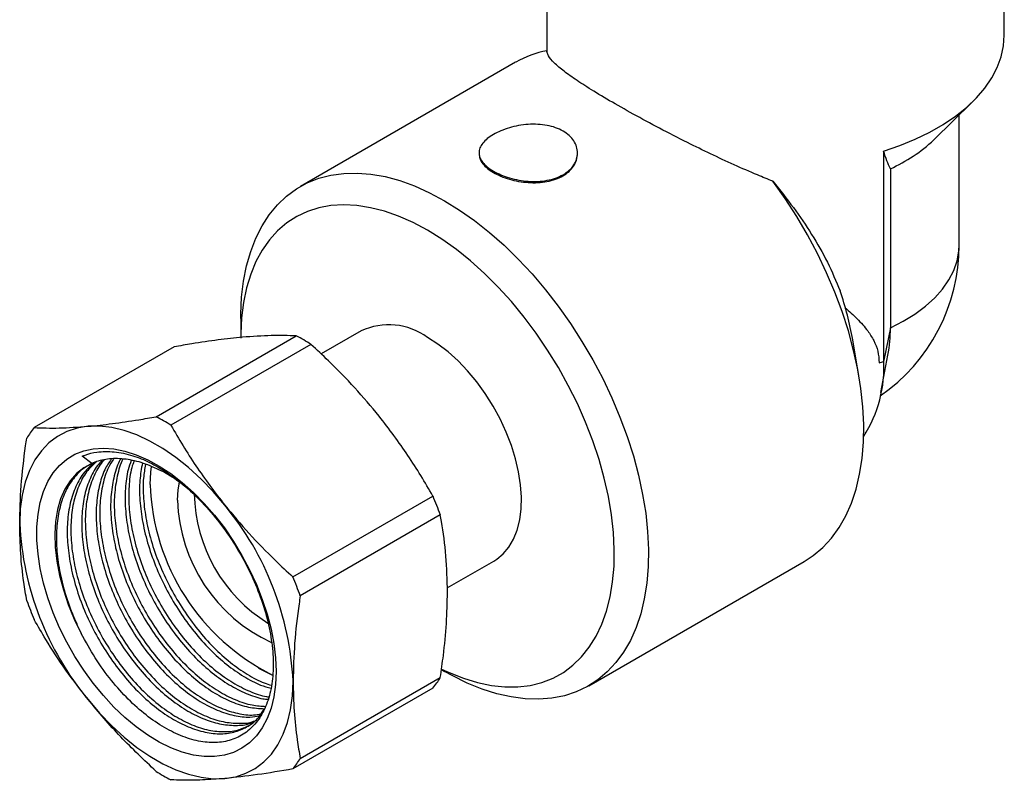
# Model space of a CAD drawing. Header units: millimetres. Extents: x 0 to 420, y 0 to 297.
# Tile 5 of 6: x 326 to 388, y 203 to 251. Entities that reach past the tile are written whole.
import ezdxf

# ---------------------------------------------------------------- set-up
doc = ezdxf.new("R2010")
doc.units = ezdxf.units.MM

msp = doc.modelspace()

# ---------------------------------------------------------------- linework, layer by layer
at = {"color": 7, "linetype": 'Continuous', "lineweight": 25}
for p, q in [((359.178, 261.58), (359.178, 248.461)), ((387.578, 249.576), (387.578, 261.58)), ((357.247, 247.868), (343.887, 240.156)), ((383.199, 243.05), (385.611, 245.413)), ((384.778, 236.512), (384.778, 244.597)), ((380.08, 242.349), (380.08, 229.285)), ((380.506, 241.256), (380.506, 231.376)), ((340.179, 231.96), (340.179, 230.736)), ((347.651, 231.186), (345.173, 229.755)), ((380.506, 231.376), (380.098, 229.37)), ((334.933, 225.855), (343.631, 230.876)), ((378.557, 228.376), (378.168, 230.638)), ((336.056, 230.198), (327.359, 225.177)), ((344.541, 230.35), (335.844, 225.329)), ((379.92, 227.356), (380.357, 229.686)), ((380.098, 229.37), (380.08, 229.285)), ((330.949, 222.961), (330.349, 223.406)), ((343.419, 215.906), (352.116, 220.927)), ((352.571, 219.754), (343.874, 214.733)), ((353.002, 215.223), (355.901, 216.896)), ((361.786, 209.151), (375.146, 216.864)), ((341.277, 210.245), (342.149, 209.798)), ((343.874, 204.633), (352.571, 209.654)), ((352.639, 210.151), (352.834, 210.039)), ((352.116, 209.006), (343.419, 203.985))]:
    msp.add_line(p, q, dxfattribs=at)
at = {"color": 7, "linetype": 'Continuous', "lineweight": 25, "flags": 128}
for points in [[(380.08, 242.349), (381.094, 242.694), (382.054, 243.086), (382.955, 243.523), (383.79, 244.001), (384.553, 244.518), (385.24, 245.069), (385.846, 245.652), (386.365, 246.261), (386.796, 246.893), (387.135, 247.543), (387.379, 248.208), (387.527, 248.881), (387.578, 249.56), (387.578, 249.576)], [(340.179, 231.96), (340.181, 232.229), (340.233, 233.278), (340.354, 234.279), (340.543, 235.228), (340.799, 236.119), (341.121, 236.948), (341.506, 237.709), (341.954, 238.399), (342.461, 239.014), (343.025, 239.551), (343.642, 240.006), (344.309, 240.378), (345.023, 240.663), (345.78, 240.861), (346.576, 240.971), (347.405, 240.991), (348.264, 240.922), (349.148, 240.765), (350.053, 240.519), (350.972, 240.187), (351.902, 239.769), (352.837, 239.27)], [(375.146, 216.864), (375.716, 217.238), (376.307, 217.737), (376.843, 218.315), (377.32, 218.971), (377.736, 219.699), (378.089, 220.498), (378.377, 221.361), (378.598, 222.284), (378.751, 223.263), (378.836, 224.292), (378.851, 225.364), (378.797, 226.476), (378.674, 227.619), (378.482, 228.789), (378.223, 229.978), (377.899, 231.18), (377.51, 232.388), (377.059, 233.597), (376.549, 234.798), (375.982, 235.987), (375.362, 237.156), (374.691, 238.298), (373.974, 239.408), (373.214, 240.479)], [(351.776, 237.433), (350.877, 237.911), (349.984, 238.306), (349.101, 238.615), (348.235, 238.837), (347.39, 238.97), (346.571, 239.013), (345.784, 238.965), (345.033, 238.829), (344.322, 238.603), (343.656, 238.289), (343.039, 237.89), (342.474, 237.408), (341.965, 236.845), (341.516, 236.205), (341.128, 235.492), (340.804, 234.711), (340.546, 233.865), (340.355, 232.959), (340.234, 232.001), (340.181, 230.994), (340.179, 230.736)], [(352.837, 239.27), (353.771, 238.69), (354.701, 238.034), (355.62, 237.305), (356.525, 236.506), (357.409, 235.643), (358.268, 234.72), (359.097, 233.742), (359.893, 232.714), (360.65, 231.642), (361.364, 230.532), (362.031, 229.39), (362.648, 228.222), (363.212, 227.035), (363.719, 225.835), (364.167, 224.628), (364.552, 223.421), (364.874, 222.221), (365.13, 221.034), (365.319, 219.867), (365.44, 218.726), (365.492, 217.618), (365.474, 216.548), (365.388, 215.522), (365.233, 214.546), (365.011, 213.626), (364.721, 212.765), (364.368, 211.97), (363.951, 211.244), (363.473, 210.591), (362.937, 210.014), (362.346, 209.518), (361.703, 209.105), (361.012, 208.776), (360.276, 208.534), (359.5, 208.38), (358.687, 208.315), (357.842, 208.339), (356.97, 208.453), (356.075, 208.655), (355.162, 208.944), (354.237, 209.319), (353.304, 209.777), (352.834, 210.039)], [(352.647, 210.185), (353.122, 209.963), (354.011, 209.611), (354.886, 209.345), (355.742, 209.168), (356.575, 209.08), (357.378, 209.082), (358.148, 209.174), (358.88, 209.356), (359.569, 209.626), (360.211, 209.982), (360.802, 210.423), (361.339, 210.946), (361.819, 211.548), (362.238, 212.225), (362.594, 212.973), (362.885, 213.787), (363.11, 214.663), (363.266, 215.596), (363.353, 216.579), (363.37, 217.608), (363.318, 218.675), (363.196, 219.774), (363.006, 220.899), (362.748, 222.042), (362.424, 223.198), (362.036, 224.359), (361.586, 225.518), (361.078, 226.668), (360.513, 227.802), (359.896, 228.914), (359.23, 229.996), (358.519, 231.043), (357.768, 232.047), (356.98, 233.004), (356.162, 233.906), (355.317, 234.749), (354.45, 235.528), (353.568, 236.237), (352.674, 236.873), (351.776, 237.433)], [(355.901, 216.896), (356.068, 217.001), (356.476, 217.338), (356.828, 217.757), (357.118, 218.251), (357.343, 218.816), (357.501, 219.445), (357.59, 220.129), (357.607, 220.86), (357.554, 221.631), (357.431, 222.43), (357.239, 223.249), (356.981, 224.078), (356.66, 224.906), (356.279, 225.724), (355.844, 226.522), (355.359, 227.289), (354.831, 228.017), (354.266, 228.696), (353.67, 229.319), (353.052, 229.878), (352.418, 230.366), (351.776, 230.778)], [(330.704, 225.261), (330.025, 225.149), (329.39, 224.939), (328.806, 224.633), (328.277, 224.233), (327.808, 223.744), (327.405, 223.17), (327.069, 222.515), (326.805, 221.787), (326.615, 220.99), (326.5, 220.134), (326.461, 219.224)], [(339.189, 220.363), (338.472, 221.204), (337.722, 221.983), (336.947, 222.693), (336.154, 223.328), (335.35, 223.88), (334.543, 224.346), (333.739, 224.722), (332.946, 225.003), (332.171, 225.188), (331.422, 225.274), (330.704, 225.261)], [(342.371, 210.04), (342.337, 209.232), (342.233, 208.472), (342.061, 207.767), (341.823, 207.123), (341.521, 206.546), (341.157, 206.042), (340.735, 205.615), (340.26, 205.27), (339.734, 205.009), (339.164, 204.835), (338.555, 204.75), (337.912, 204.754), (337.241, 204.847), (336.549, 205.029), (335.842, 205.298), (335.126, 205.651), (334.409, 206.085), (333.697, 206.596), (332.996, 207.179), (332.314, 207.829), (331.656, 208.54), (331.029, 209.304), (330.439, 210.116), (329.89, 210.967), (329.389, 211.849), (328.94, 212.754), (328.547, 213.674), (328.214, 214.6), (327.943, 215.524), (327.738, 216.436), (327.6, 217.328), (327.531, 218.193), (327.531, 219.021), (327.6, 219.806), (327.738, 220.539), (327.943, 221.215), (328.214, 221.826), (328.547, 222.367), (328.94, 222.833), (329.389, 223.22), (329.89, 223.523), (330.439, 223.741), (331.029, 223.871), (331.656, 223.911), (332.314, 223.862), (332.996, 223.725), (333.697, 223.499), (334.409, 223.188), (335.126, 222.794), (335.842, 222.321), (336.549, 221.773), (337.241, 221.156), (337.912, 220.475), (338.555, 219.736), (339.164, 218.947), (339.734, 218.115), (340.26, 217.248), (340.735, 216.353), (341.157, 215.439), (341.521, 214.515), (341.823, 213.589), (342.061, 212.67), (342.233, 211.767), (342.337, 210.887), (342.371, 210.04)], [(330.949, 222.961), (330.443, 222.689), (329.991, 222.328), (329.598, 221.882), (329.267, 221.356), (329.004, 220.755), (328.81, 220.087), (328.688, 219.358), (328.638, 218.576), (328.663, 217.75), (328.761, 216.89), (328.931, 216.004), (329.171, 215.102), (329.479, 214.194), (329.852, 213.291), (330.284, 212.401)], [(334.558, 221.653), (334.592, 222.41), (334.634, 222.761)], [(336.261, 220.67), (336.296, 221.323), (336.371, 221.789)], [(339.189, 203.391), (339.869, 203.503), (340.503, 203.713), (341.088, 204.019), (341.617, 204.419), (342.085, 204.908), (342.489, 205.482), (342.824, 206.137), (343.088, 206.865), (343.279, 207.662), (343.394, 208.518), (343.432, 209.428)], [(330.704, 208.289), (331.422, 207.448), (332.171, 206.669), (332.946, 205.959), (333.739, 205.324), (334.543, 204.772), (335.35, 204.306), (336.154, 203.93), (336.947, 203.649), (337.722, 203.464), (338.472, 203.378), (339.189, 203.391)]]:
    msp.add_lwpolyline(points, dxfattribs=at)
at = {"color": 8, "linetype": 'Continuous', "lineweight": 25, "flags": 128}
msp.add_lwpolyline([(380.506, 231.376), (381.305, 231.782), (382.034, 232.229), (382.688, 232.714), (383.261, 233.232), (383.748, 233.778), (384.144, 234.348), (384.447, 234.937), (384.653, 235.539), (384.761, 236.151), (384.778, 236.512)], dxfattribs=at)
at = {"color": 7, "linetype": 'Continuous', "lineweight": 25}
for centre, radius, start, end in [((360.316, 242.527), 6.16, 100.63212, 119.87462), ((376.627, 249.997), 9.563, 293.93687, 313.41662), ((373.378, 236.512), 11.4, 304.76384, 0), ((358.842, 227.257), 19.619, 9.92329, 19.07438), ((349.369, 227.499), 4.068, 53.71434, 114.9752), ((371.558, 231.314), 8.949, 349.52141, 0.40098), ((337.731, 219.604), 12.723, 57.63431, 62.37107), ((372.128, 228.944), 7.981, 327.35531, 3.05855), ((374.315, 247.942), 19.527, 286.34584, 287.17343), ((329.033, 214.583), 12.723, 57.63431, 62.37107), ((331.569, 221.734), 5.439, 140.72508, 149.07357), ((348.283, 222.103), 13.732, 181.8768, 243.50314), ((346.309, 220.962), 10.052, 181.66411, 245.21142), ((346.926, 221.236), 9.627, 180.98423, 238.3247), ((332.006, 212.449), 21.824, 19.55308, 22.85828), ((324.916, 208.534), 18.537, 2.76239, 39.64897), ((344.977, 220.118), 18.537, 182.76239, 219.64897), ((323.308, 207.429), 21.824, 19.55308, 22.85828), ((347.469, 221.734), 21.824, 199.55308, 202.85828), ((347.905, 212.449), 5.439, 320.72508, 329.07357), ((339.208, 207.428), 5.439, 320.72508, 329.07357), ((341.744, 214.579), 12.723, 237.63431, 242.37107)]:
    msp.add_arc(centre, radius, start, end, dxfattribs=at)
for points, knots in [([(373.214, 240.479), (372.896, 240.607), (372.096, 240.93), (370.803, 241.497), (369.347, 242.174), (367.789, 242.936), (366.163, 243.771), (364.521, 244.656), (363.041, 245.495), (361.789, 246.25), (360.795, 246.901), (360.023, 247.469), (359.488, 247.957), (359.226, 248.32), (359.192, 248.51), (359.179, 248.581)], [0, 0, 0, 0, 0.045832, 0.115648, 0.185638, 0.255377, 0.342317, 0.4292, 0.516402, 0.603612, 0.685681, 0.767799, 0.857353, 0.946965, 1, 1, 1, 1]), ([(355.871, 241.104), (355.737, 241.189), (355.469, 241.359), (355.188, 241.644), (355.011, 241.942), (354.952, 242.246), (355.011, 242.549), (355.187, 242.846), (355.472, 243.128), (355.855, 243.389), (356.32, 243.618), (356.851, 243.806), (357.426, 243.943), (358.024, 244.018), (358.624, 244.026), (359.2, 243.96), (359.734, 243.819), (360.201, 243.604), (360.586, 243.326), (360.87, 242.994), (361.048, 242.626), (361.106, 242.238), (361.047, 241.851), (360.871, 241.483), (360.586, 241.153), (360.204, 240.876), (359.738, 240.664), (359.207, 240.524), (358.632, 240.458), (358.033, 240.466), (357.434, 240.542), (356.858, 240.679), (356.321, 240.867), (356.021, 241.025), (355.871, 241.104)], [0, 0, 0, 0, 0.031338, 0.062662, 0.093957, 0.125227, 0.156458, 0.18766, 0.218831, 0.249996, 0.281158, 0.312338, 0.343532, 0.374765, 0.406032, 0.437335, 0.468648, 0.499995, 0.531339, 0.562662, 0.593989, 0.62523, 0.656464, 0.687662, 0.718841, 0.749999, 0.781166, 0.812338, 0.843539, 0.87477, 0.906041, 0.937334, 0.968659, 1, 1, 1, 1]), ([(354.975, 242.172), (354.976, 242.157), (354.979, 242.127), (354.982, 242.097), (354.983, 242.082)], [0, 0, 0, 0, 0.500002, 1, 1, 1, 1]), ([(354.994, 242.084), (355.003, 242.008), (355.024, 241.832), (355.195, 241.56), (355.471, 241.276), (355.738, 241.107), (355.871, 241.022)], [0, 0, 0, 0, 0.199624, 0.466382, 0.733182, 1, 1, 1, 1]), ([(361.068, 242.016), (361.07, 242.027), (361.073, 242.051), (361.075, 242.074), (361.077, 242.085)], [0, 0, 0, 0, 0.499998, 1, 1, 1, 1]), ([(380.506, 241.256), (380.433, 241.413), (380.287, 241.728), (380.149, 242.142), (380.08, 242.349)], [0, 0, 0, 0, 0.499575, 1, 1, 1, 1]), ([(355.871, 241.022), (356.02, 240.943), (356.319, 240.786), (356.854, 240.6), (357.428, 240.464), (358.025, 240.389), (358.622, 240.383), (359.196, 240.449), (359.726, 240.59), (360.191, 240.803), (360.576, 241.079), (360.856, 241.409), (361.024, 241.728), (361.046, 241.936), (361.055, 242.015)], [0, 0, 0, 0, 0.086088, 0.172168, 0.258227, 0.34431, 0.430377, 0.516449, 0.602509, 0.688586, 0.774505, 0.860733, 0.946686, 1, 1, 1, 1]), ([(373.214, 240.479), (373.65, 239.933), (374.522, 238.842), (375.645, 237.172), (376.639, 235.464), (377.136, 234.267), (377.384, 233.668)], [0, 0, 0, 0, 0.246693, 0.493429, 0.746745, 1, 1, 1, 1]), ([(377.678, 232.635), (377.68, 232.634), (377.953, 232.407), (378.46, 231.943), (379.064, 231.267), (379.489, 230.595), (379.757, 229.943), (379.793, 229.447), (379.81, 229.204)], [0, 0, 0, 0, 0.000974, 0.243518, 0.485788, 0.659249, 0.832286, 1, 1, 1, 1]), ([(340.285, 230.792), (339.791, 230.741), (338.798, 230.639), (337.357, 230.424), (336.419, 230.261), (336.056, 230.198)], [0, 0, 0, 0, 0.378713, 0.759705, 1, 1, 1, 1]), ([(343.631, 230.876), (343.132, 230.892), (342.131, 230.926), (340.902, 230.837), (340.285, 230.792)], [0, 0, 0, 0, 0.497902, 1, 1, 1, 1]), ([(348.771, 225.894), (348.276, 226.485), (347.283, 227.67), (345.842, 229.139), (344.904, 230.012), (344.541, 230.35)], [0, 0, 0, 0, 0.378713, 0.759705, 1, 1, 1, 1]), ([(330.704, 225.261), (331.199, 225.312), (332.191, 225.414), (333.633, 225.629), (334.571, 225.792), (334.933, 225.855)], [0, 0, 0, 0, 0.378713, 0.759705, 1, 1, 1, 1]), ([(352.116, 220.927), (351.617, 221.776), (350.616, 223.48), (349.387, 225.087), (348.771, 225.894)], [0, 0, 0, 0, 0.4979022, 1, 1, 1, 1]), ([(327.359, 225.177), (327.857, 225.161), (328.859, 225.128), (330.087, 225.216), (330.704, 225.261)], [0, 0, 0, 0, 0.497902, 1, 1, 1, 1]), ([(335.844, 225.329), (336.343, 224.48), (337.344, 222.776), (338.573, 221.169), (339.189, 220.363)], [0, 0, 0, 0, 0.497902, 1, 1, 1, 1]), ([(326.461, 219.224), (326.481, 220.004), (326.519, 221.57), (326.733, 223.373), (326.879, 224.368), (326.903, 224.53)], [0, 0, 0, 0, 0.4536098, 0.9109707, 1, 1, 1, 1]), ([(330.349, 223.406), (330.406, 223.43), (330.692, 223.545), (331.328, 223.702), (332.319, 223.718), (333.429, 223.481), (334.527, 223.047), (335.228, 222.62), (335.578, 222.407)], [0, 0, 0, 0, 0.039725, 0.198918, 0.413638, 0.628358, 0.814179, 1, 1, 1, 1]), ([(331.587, 223.136), (331.512, 223.065), (331.208, 222.778), (330.828, 222.069), (330.471, 221.04), (330.302, 219.863), (330.305, 218.582), (330.482, 217.212), (330.834, 215.784), (331.349, 214.353), (332.006, 212.966), (332.79, 211.646), (333.685, 210.415), (334.672, 209.309), (335.712, 208.372), (336.774, 207.626), (337.836, 207.083), (338.88, 206.748), (339.863, 206.66), (340.556, 206.717), (340.877, 206.868), (340.935, 206.896)], [0, 0, 0, 0, 0.018957, 0.076484, 0.13396, 0.190624, 0.246506, 0.303485, 0.361057, 0.418452, 0.474916, 0.530903, 0.588029, 0.645625, 0.702919, 0.759166, 0.815332, 0.872586, 0.930185, 0.987358, 1, 1, 1, 1]), ([(331.715, 223.17), (331.673, 223.129), (331.405, 222.869), (331.054, 222.196), (330.695, 221.17), (330.526, 219.992), (330.529, 218.711), (330.707, 217.341), (331.059, 215.914), (331.574, 214.483), (332.231, 213.095), (333.015, 211.775), (333.91, 210.545), (334.897, 209.439), (335.937, 208.501), (336.999, 207.756), (338.06, 207.213), (339.105, 206.877), (340.085, 206.795), (340.727, 206.831), (341, 206.954), (341.008, 206.958)], [0, 0, 0, 0, 0.010902, 0.06955, 0.128146, 0.185913, 0.242884, 0.300974, 0.359668, 0.418181, 0.475746, 0.532824, 0.591063, 0.649781, 0.708192, 0.765534, 0.822795, 0.881164, 0.939886, 0.998174, 1, 1, 1, 1]), ([(336.849, 221.422), (336.632, 221.595), (336.059, 222.054), (335.098, 222.595), (333.996, 223.046), (332.919, 223.268), (331.908, 223.261), (331.273, 223.098), (330.97, 222.969), (330.949, 222.961)], [0, 0, 0, 0, 0.1052, 0.278519, 0.454115, 0.632294, 0.810702, 0.986965, 1, 1, 1, 1]), ([(332.14, 223.224), (332.001, 223.013), (331.681, 222.525), (331.374, 221.552), (331.198, 220.383), (331.203, 219.1), (331.38, 217.73), (331.732, 216.303), (332.247, 214.872), (332.904, 213.484), (333.688, 212.164), (334.583, 210.933), (335.57, 209.827), (336.61, 208.89), (337.672, 208.145), (338.735, 207.6), (339.774, 207.275), (340.666, 207.161), (341.162, 207.255), (341.359, 207.293)], [0, 0, 0, 0, 0.046612, 0.108042, 0.168605, 0.228332, 0.289232, 0.350765, 0.412109, 0.472459, 0.532298, 0.593355, 0.654913, 0.71615, 0.776267, 0.836298, 0.897491, 0.959053, 1, 1, 1, 1]), ([(332.287, 223.225), (332.177, 223.055), (331.885, 222.606), (331.6, 221.68), (331.423, 220.513), (331.428, 219.229), (331.605, 217.86), (331.957, 216.432), (332.472, 215.001), (333.129, 213.614), (333.913, 212.294), (334.808, 211.063), (335.795, 209.957), (336.835, 209.02), (337.896, 208.275), (338.959, 207.729), (339.997, 207.407), (340.837, 207.292), (341.284, 207.374), (341.433, 207.401)], [0, 0, 0, 0, 0.038238, 0.100881, 0.16264, 0.223547, 0.28565, 0.348398, 0.410954, 0.472495, 0.533516, 0.595779, 0.658553, 0.720999, 0.782303, 0.84352, 0.905922, 0.9687, 1, 1, 1, 1]), ([(332.731, 223.228), (332.702, 223.181), (332.497, 222.849), (332.278, 222.064), (332.095, 220.903), (332.102, 219.618), (332.278, 218.249), (332.63, 216.821), (333.145, 215.39), (333.802, 214.003), (334.586, 212.683), (335.481, 211.452), (336.468, 210.346), (337.508, 209.409), (338.57, 208.663), (339.631, 208.122), (340.678, 207.778), (341.327, 207.742), (341.653, 207.725)], [0, 0, 0, 0, 0.011006, 0.077594, 0.143241, 0.207983, 0.273996, 0.340695, 0.40719, 0.472606, 0.537469, 0.603652, 0.670379, 0.736757, 0.801921, 0.866992, 0.933322, 1, 1, 1, 1]), ([(332.879, 223.229), (332.876, 223.225), (332.701, 222.931), (332.506, 222.19), (332.319, 221.033), (332.327, 219.747), (332.503, 218.379), (332.855, 216.951), (333.37, 215.52), (334.027, 214.132), (334.811, 212.812), (335.706, 211.582), (336.693, 210.475), (337.733, 209.538), (338.795, 208.792), (339.855, 208.253), (340.858, 207.919), (341.466, 207.884), (341.75, 207.867)], [0, 0, 0, 0, 0.001148, 0.068988, 0.13587, 0.201829, 0.269084, 0.337037, 0.404782, 0.471428, 0.537511, 0.604939, 0.672921, 0.740547, 0.806937, 0.873231, 0.94081, 1, 1, 1, 1]), ([(333.387, 223.135), (333.318, 222.949), (333.125, 222.428), (333, 221.414), (332.998, 220.138), (333.177, 218.767), (333.528, 217.34), (334.043, 215.909), (334.7, 214.521), (335.484, 213.201), (336.379, 211.97), (337.366, 210.864), (338.406, 209.928), (339.469, 209.179), (340.527, 208.648), (341.337, 208.356), (341.764, 208.322), (341.864, 208.314)], [0, 0, 0, 0, 0.040076, 0.111996, 0.182925, 0.255247, 0.32832, 0.401169, 0.472836, 0.543898, 0.616406, 0.68951, 0.762231, 0.833622, 0.904912, 0.977582, 1, 1, 1, 1]), ([(333.556, 223.1), (333.508, 222.966), (333.337, 222.498), (333.226, 221.542), (333.222, 220.268), (333.401, 218.896), (333.753, 217.469), (334.268, 216.038), (334.925, 214.651), (335.709, 213.331), (336.604, 212.1), (337.591, 210.994), (338.631, 210.058), (339.694, 209.308), (340.751, 208.781), (341.499, 208.5), (341.868, 208.466), (341.909, 208.462)], [0, 0, 0, 0, 0.02924, 0.102993, 0.175729, 0.249894, 0.324829, 0.399534, 0.473028, 0.545901, 0.620256, 0.695222, 0.769796, 0.843007, 0.916113, 0.990634, 1, 1, 1, 1]), ([(330.835, 222.887), (330.706, 222.82), (330.306, 222.61), (329.771, 222.03), (329.249, 221.173), (328.902, 220.13), (328.73, 218.956), (328.734, 217.674), (328.91, 216.305), (329.264, 214.878), (329.731, 213.56), (330.119, 212.747), (330.284, 212.401)], [0, 0, 0, 0, 0.051601, 0.159612, 0.268979, 0.378249, 0.485974, 0.592213, 0.700539, 0.80999, 0.919106, 1, 1, 1, 1]), ([(331.074, 223.003), (330.863, 222.813), (330.419, 222.413), (329.926, 221.556), (329.574, 220.52), (329.403, 219.345), (329.407, 218.063), (329.584, 216.693), (329.936, 215.266), (330.451, 213.835), (331.108, 212.447), (331.892, 211.127), (332.787, 209.897), (333.774, 208.791), (334.814, 207.853), (335.876, 207.108), (336.938, 206.564), (337.98, 206.233), (338.971, 206.131), (339.873, 206.259), (340.659, 206.617), (341.261, 207.094), (341.531, 207.53), (341.638, 207.703)], [0, 0, 0, 0, 0.044458, 0.09363, 0.142758, 0.191192, 0.238958, 0.287661, 0.336871, 0.38593, 0.434193, 0.482049, 0.530878, 0.580108, 0.629081, 0.677158, 0.725167, 0.774105, 0.823338, 0.872208, 0.920111, 0.968309, 1, 1, 1, 1]), ([(331.202, 223.036), (331.025, 222.876), (330.616, 222.504), (330.151, 221.685), (329.799, 220.65), (329.628, 219.474), (329.632, 218.193), (329.809, 216.823), (330.161, 215.396), (330.676, 213.965), (331.333, 212.577), (332.117, 211.257), (333.012, 210.026), (333.999, 208.92), (335.039, 207.983), (336.1, 207.238), (337.162, 206.694), (338.205, 206.362), (339.194, 206.264), (340.065, 206.372), (340.542, 206.617), (340.762, 206.73)], [0, 0, 0, 0, 0.041242, 0.095473, 0.149655, 0.203072, 0.255752, 0.309466, 0.363739, 0.417845, 0.471074, 0.523853, 0.577706, 0.632001, 0.686012, 0.739036, 0.791984, 0.845956, 0.900255, 0.954153, 1, 1, 1, 1]), ([(334.078, 222.977), (334.015, 222.63), (333.884, 221.906), (333.9, 220.653), (334.074, 219.286), (334.427, 217.858), (334.941, 216.427), (335.598, 215.04), (336.382, 213.719), (337.277, 212.489), (338.264, 211.383), (339.305, 210.444), (340.365, 209.706), (341.296, 209.208), (341.849, 209.05), (342.063, 208.99)], [0, 0, 0, 0, 0.072475, 0.150979, 0.231026, 0.311904, 0.392534, 0.471856, 0.550508, 0.630761, 0.711672, 0.792161, 0.871178, 0.950082, 1, 1, 1, 1]), ([(334.272, 222.899), (334.222, 222.619), (334.106, 221.961), (334.125, 220.782), (334.298, 219.416), (334.651, 217.987), (335.166, 216.557), (335.823, 215.169), (336.607, 213.849), (337.502, 212.618), (338.489, 211.513), (339.529, 210.573), (340.589, 209.838), (341.451, 209.368), (341.937, 209.227), (342.084, 209.184)], [0, 0, 0, 0, 0.0601204, 0.1410436, 0.2235563, 0.3069259, 0.39004, 0.4718063, 0.5528817, 0.6356068, 0.7190111, 0.8019794, 0.8834307, 0.9647657, 1, 1, 1, 1]), ([(335.578, 222.407), (335.978, 222.118), (336.782, 221.539), (337.933, 220.41), (339.007, 219.13), (339.964, 217.713), (340.781, 216.211), (341.428, 214.664), (341.894, 213.122), (342.161, 211.629), (342.231, 210.222), (342.094, 208.945), (341.763, 207.834), (341.243, 206.926), (340.559, 206.235), (339.722, 205.787), (338.763, 205.587), (337.709, 205.651), (336.594, 205.962), (335.446, 206.52), (334.3, 207.3), (333.19, 208.289), (332.122, 209.48), (331.12, 210.856), (330.563, 211.886), (330.284, 212.401)], [0, 0, 0, 0, 0.043831, 0.088029, 0.132228, 0.176432, 0.220633, 0.264624, 0.308614, 0.352214, 0.395812, 0.439397, 0.482981, 0.52598, 0.56898, 0.611994, 0.655004, 0.697563, 0.740121, 0.782527, 0.824929, 0.867084, 0.909239, 0.954621, 1, 1, 1, 1]), ([(339.189, 220.363), (339.684, 219.772), (340.677, 218.586), (342.118, 217.118), (343.056, 216.244), (343.419, 215.906)], [0, 0, 0, 0, 0.378713, 0.759705, 1, 1, 1, 1]), ([(353.013, 214.959), (352.994, 215.716), (352.955, 217.238), (352.742, 218.794), (352.595, 219.619), (352.571, 219.754)], [0, 0, 0, 0, 0.45361, 0.910971, 1, 1, 1, 1]), ([(326.903, 214.43), (326.838, 214.814), (326.676, 215.764), (326.501, 217.347), (326.475, 218.598), (326.461, 219.224)], [0, 0, 0, 0, 0.253158, 0.625577, 1, 1, 1, 1]), ([(343.874, 214.733), (343.85, 214.571), (343.704, 213.583), (343.49, 211.779), (343.451, 210.213), (343.432, 209.428)], [0, 0, 0, 0, 0.089029, 0.542846, 1, 1, 1, 1]), ([(352.571, 209.654), (352.637, 210.114), (352.798, 211.25), (352.974, 213.036), (353, 214.317), (353.013, 214.959)], [0, 0, 0, 0, 0.253158, 0.625577, 1, 1, 1, 1]), ([(330.704, 208.289), (330.236, 208.896), (329.298, 210.113), (328.213, 211.787), (327.597, 212.846), (327.359, 213.256)], [0, 0, 0, 0, 0.378713, 0.759705, 1, 1, 1, 1]), ([(343.432, 209.428), (343.445, 208.804), (343.471, 207.554), (343.646, 205.97), (343.809, 205.017), (343.874, 204.633)], [0, 0, 0, 0, 0.372334, 0.746842, 1, 1, 1, 1]), ([(334.933, 203.833), (334.184, 204.537), (332.679, 205.951), (331.364, 207.508), (330.704, 208.289)], [0, 0, 0, 0, 0.497902, 1, 1, 1, 1]), ([(343.419, 203.985), (342.669, 203.857), (341.164, 203.599), (339.849, 203.461), (339.189, 203.391)], [0, 0, 0, 0, 0.497902, 1, 1, 1, 1]), ([(339.189, 203.391), (338.722, 203.356), (337.783, 203.285), (336.698, 203.275), (336.082, 203.298), (335.844, 203.308)], [0, 0, 0, 0, 0.378713, 0.759705, 1, 1, 1, 1])]:
    msp.add_open_spline(points, degree=3, knots=knots, dxfattribs=at)

doc.saveas('drawing.dxf')
